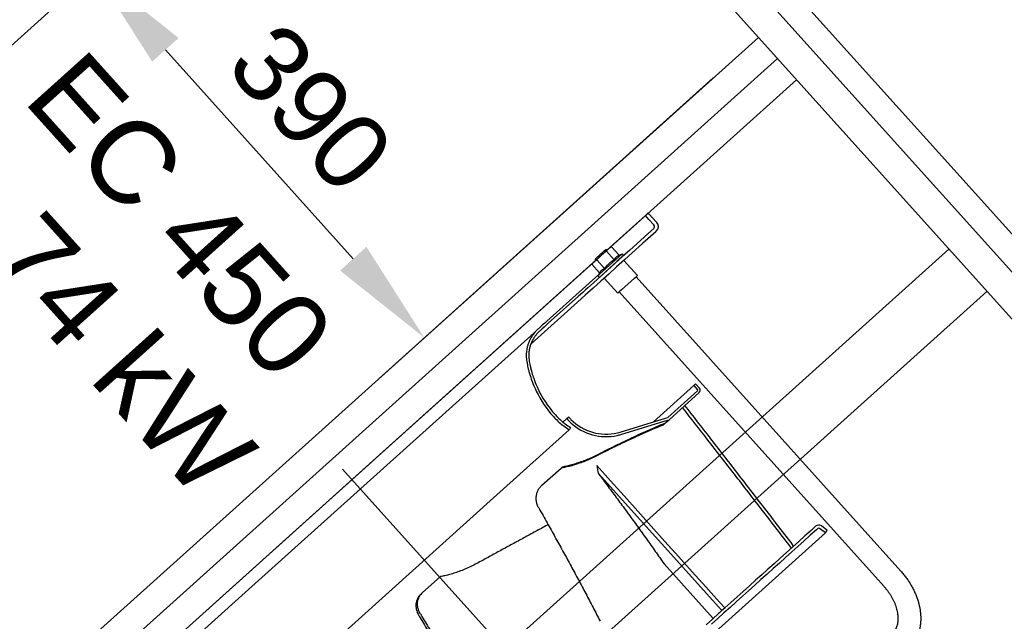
# Model space of a CAD drawing. Header units: millimetres. Extents: x -5775 to 72913, y -36825 to 83180.
# Tile 41 of 48: x 50371 to 51149, y 62920 to 63395. Entities that reach past the tile are written whole.
import ezdxf
from ezdxf.enums import TextEntityAlignment as Align

# ---------------------------------------------------------------- set-up
doc = ezdxf.new("R2010")
doc.units = ezdxf.units.MM
doc.header["$LTSCALE"] = 0.3
doc.layers.add('RLT 1', color=253, linetype='Continuous')
doc.styles.add('Arial', font='arial.ttf', dxfattribs={"width": 0.95, "height": 1.8})
doc.styles.add('ROMANS8', font='arial.ttf')

# ---------------------------------------------------------------- blocks, each defined once
blk = doc.blocks.new('RLT1')
at = {"layer": 'RLT 1', "ltscale": 10}
for p, q in [((41798.53, -84661.53), (44255.97, -87394.05)), ((41826.78, -84663.03), (44257.46, -87365.8)), ((41810.03, -84711.71), (44207.29, -87377.31)), ((41769.39, -86079.73), (42472.04, -85447.82)), ((42030.18, -86369.71), (42732.83, -85737.8)), ((42412.7, -85912.72), (42264.25, -85747.66)), ((42045.22, -86386.44), (42747.87, -85754.53)), ((42060.27, -86403.17), (42762.92, -85771.26)), ((42697.14, -85769.89), (42433.18, -86007.28)), ((42180.63, -86537.01), (42883.28, -85905.09)), ((42210.73, -86570.46), (42913.37, -85938.55))]:
    blk.add_line(p, q, dxfattribs=at)
at = {"layer": 'RLT 1'}
for p, q in [((42643.58, -85878.58), (42615.45, -85903.88)), ((42643.58, -85878.58), (42645.81, -85876.57)), ((42646.32, -85881.63), (42643.58, -85878.58)), ((42646.55, -85877.4), (42645.81, -85876.57)), ((42652.11, -85883.58), (42646.55, -85877.4)), ((42650.12, -85888.84), (42645.73, -85892.78)), ((42650.27, -85886.02), (42646.32, -85881.63)), ((42652.5, -85884.01), (42652.11, -85883.58)), ((42645.73, -85892.78), (42639.55, -85898.34)), ((42651.69, -85891.46), (42645.51, -85897.02)), ((42652.12, -85891.07), (42651.69, -85891.46)), ((42615.45, -85903.88), (42614.55, -85904.68)), ((42615.45, -85903.88), (42616.74, -85903.22)), ((42622.85, -85910.02), (42616.74, -85903.22)), ((42639.55, -85898.34), (42631.16, -85905.89)), ((42641.34, -85900.77), (42633.16, -85908.12)), ((42645.51, -85897.02), (42641.34, -85900.77)), ((42602.96, -85915.11), (42608.76, -85909.89)), ((42604, -85912.83), (42610.98, -85906.55)), ((42604, -85912.83), (42605.2, -85911.75)), ((42605.2, -85911.75), (42612.18, -85905.48)), ((42607.63, -85924.7), (42624.84, -85909.22)), ((42614.55, -85904.68), (42608.76, -85909.89)), ((42610.98, -85906.55), (42612.18, -85905.48)), ((42612.18, -85905.48), (42612.88, -85905.52)), ((42618.99, -85913.5), (42612.87, -85906.7)), ((42613.22, -85905.89), (42612.88, -85905.52)), ((42625.96, -85910.57), (42619.77, -85916.13)), ((42627.19, -85909.46), (42621.01, -85915.02)), ((42622.85, -85910.02), (42624.84, -85909.22)), ((42633.15, -85908.14), (42626.97, -85913.69)), ((42631.16, -85905.89), (42627.19, -85909.46)), ((42633.15, -85908.12), (42633.15, -85908.11)), ((42633.15, -85908.11), (42633.16, -85908.12)), ((42633.15, -85908.14), (42633.15, -85908.12)), ((42633.16, -85908.12), (42633.15, -85908.14)), ((42602.06, -85915.92), (42221.12, -86258.51)), ((42602.07, -85915.91), (42601.28, -85917.12)), ((42607.4, -85923.92), (42601.28, -85917.12)), ((42602.07, -85915.91), (42602.96, -85915.11)), ((42604, -85912.83), (42603.96, -85913.54)), ((42604.29, -85913.91), (42603.96, -85913.54)), ((42611.26, -85920.45), (42605.15, -85913.65)), ((42619.77, -85916.13), (42613.59, -85921.69)), ((42620.79, -85919.25), (42614.61, -85924.81)), ((42621.01, -85915.02), (42614.83, -85920.57)), ((42626.97, -85913.69), (42620.79, -85919.25)), ((42637.29, -85925.93), (42626.59, -85914.03)), ((42606.74, -85925.16), (42565.6, -85962.16)), ((42608.65, -85926.13), (42602.47, -85931.69)), ((42607.4, -85923.92), (42606.39, -85925.82)), ((42607.63, -85924.7), (42606.39, -85925.82)), ((42613.59, -85921.69), (42607.41, -85927.24)), ((42614.61, -85924.81), (42608.42, -85930.37)), ((42614.83, -85920.57), (42608.65, -85926.13)), ((42635, -85927.98), (42636.17, -85926.94)), ((42636.17, -85926.94), (42636.19, -85926.91)), ((42636.18, -85926.93), (42845.48, -86159.66)), ((42636.19, -85926.91), (42637.29, -85925.93)), ((42598.07, -85935.65), (42596.29, -85937.25)), ((42598.07, -85935.65), (42597.79, -85935.9)), ((42602.47, -85931.69), (42598.07, -85935.65)), ((42608.42, -85930.37), (42602.24, -85935.93)), ((42621.68, -85939.97), (42610.98, -85928.07)), ((42635, -85927.98), (42624.74, -85937.22)), ((42590.63, -85942.34), (42566.81, -85963.76)), ((42596.06, -85941.49), (42589.88, -85947.04)), ((42593.98, -85939.33), (42590.63, -85942.34)), ((42596.29, -85937.25), (42593.98, -85939.33)), ((42594.53, -85938.83), (42593.98, -85939.33)), ((42596.16, -85937.36), (42594.53, -85938.83)), ((42602.24, -85935.93), (42596.06, -85941.49)), ((42597.79, -85935.9), (42596.16, -85937.36)), ((42622.77, -85938.98), (42621.68, -85939.97)), ((42624.67, -85937.28), (42622.77, -85938.98)), ((42622.79, -85938.97), (42832.09, -86171.7)), ((42624.74, -85937.22), (42624.67, -85937.28)), ((42589.88, -85947.04), (42553.18, -85980.05)), ((42560.71, -85966.55), (42559.08, -85968.02)), ((42562.34, -85965.09), (42560.71, -85966.55)), ((42563.55, -85966.69), (42561.92, -85968.16)), ((42563.97, -85963.62), (42562.34, -85965.09)), ((42565.18, -85965.23), (42563.55, -85966.69)), ((42565.6, -85962.16), (42563.97, -85963.62)), ((42566.81, -85963.76), (42565.18, -85965.23)), ((42555.59, -85971.16), (42488.47, -86031.53)), ((42555.79, -85970.98), (42555.59, -85971.16)), ((42557.44, -85969.5), (42555.79, -85970.98)), ((42559.08, -85968.02), (42558.66, -85968.4)), ((42560.29, -85969.63), (42559.99, -85969.89)), ((42561.92, -85968.16), (42560.29, -85969.63)), ((42649.96, -86041.63), (42681.77, -86013.02)), ((42681.77, -86013.02), (42683.26, -86011.68)), ((42681.77, -86013.02), (42684.78, -86016.37)), ((42683.26, -86011.68), (42686.27, -86015.03)), ((42683.26, -86011.68), (42686.27, -86015.03)), ((42661.28, -86038.17), (42684.74, -86017.07)), ((42662.29, -86039.96), (42686.08, -86018.56)), ((42345.79, -86159.84), (42488.47, -86031.53)), ((42578.4, -86041.83), (42578.43, -86041.81)), ((42578.43, -86041.81), (42581.47, -86039.07)), ((42581.47, -86039.07), (42582.99, -86037.78)), ((42584.74, -86039.7), (42584.74, -86039.68)), ((42623.57, -86049.68), (42659.33, -86038.77)), ((42623.57, -86049.68), (42659.33, -86038.77)), ((42624.15, -86051.59), (42659.22, -86040.89)), ((42657.62, -86044.15), (42660.02, -86041.99)), ((42659.22, -86040.89), (42662.29, -86039.96)), ((42659.33, -86038.77), (42661.28, -86038.17)), ((42659.33, -86038.77), (42661.28, -86038.17)), ((42660.02, -86041.99), (42662.29, -86039.96)), ((42526.12, -86099.34), (42583.4, -86047.82)), ((42583.49, -86047.68), (42583.4, -86047.82)), ((42584.44, -86046.11), (42583.49, -86047.68)), ((42621.45, -86050.26), (42621.45, -86050.24)), ((42606.86, -86067.15), (42605.66, -86068.22)), ((42561.77, -86091.75), (42576.86, -86078.19)), ((42577.81, -86077.33), (42576.86, -86078.19)), ((42615.88, -86088.11), (42605.2, -86076.23)), ((42703.9, -86190.82), (42606.28, -86082.27)), ((42626.66, -86100.09), (42615.88, -86088.11)), ((42526.12, -86099.34), (42354.26, -86253.9)), ((42637.44, -86112.08), (42626.66, -86100.09)), ((42648.22, -86124.07), (42637.44, -86112.08)), ((42659, -86136.06), (42648.22, -86124.07)), ((42785.75, -86129.3), (42664.14, -86238.67)), ((42774.41, -86127.41), (42769.53, -86131.79)), ((42778.73, -86126.88), (42773.86, -86131.27)), ((42778.05, -86124.14), (42774.41, -86127.41)), ((42779.72, -86126), (42778.73, -86126.88)), ((42781.89, -86126.5), (42781.1, -86125.92)), ((42785.75, -86129.3), (42781.89, -86126.5)), ((42785.53, -86126.05), (42782.57, -86123.9)), ((42785.53, -86126.05), (42782.57, -86123.9)), ((42787.22, -86127.28), (42785.53, -86126.05)), ((42787.22, -86127.28), (42785.53, -86126.05)), ((42785.75, -86129.3), (42787.22, -86127.28)), ((42785.75, -86129.3), (42787.22, -86127.28)), ((42669.78, -86148.05), (42659, -86136.06)), ((42764.66, -86136.18), (42759.79, -86140.56)), ((42768.99, -86135.65), (42764.12, -86140.03)), ((42769.53, -86131.79), (42764.66, -86136.18)), ((42773.86, -86131.27), (42768.99, -86135.65)), ((42754.92, -86144.94), (42750.04, -86149.32)), ((42759.24, -86144.41), (42754.37, -86148.79)), ((42759.79, -86140.56), (42754.92, -86144.94)), ((42764.12, -86140.03), (42759.24, -86144.41)), ((42680.57, -86160.04), (42669.78, -86148.05)), ((42749.5, -86153.18), (42744.63, -86157.56)), ((42750.04, -86149.32), (42745.17, -86153.7)), ((42754.37, -86148.79), (42749.5, -86153.18)), ((42281.84, -86217.36), (42345.79, -86159.84)), ((42658.29, -86153.84), (42697.07, -86196.96)), ((42691.35, -86172.03), (42680.57, -86160.04)), ((42740.3, -86158.09), (42735.43, -86162.47)), ((42744.63, -86157.56), (42739.75, -86161.94)), ((42745.17, -86153.7), (42740.3, -86158.09)), ((42467.2, -86176.8), (42481.54, -86163.91)), ((42730.55, -86166.85), (42725.68, -86171.23)), ((42734.88, -86166.32), (42730.01, -86170.7)), ((42735.43, -86162.47), (42730.55, -86166.85)), ((42739.75, -86161.94), (42734.88, -86166.32)), ((42467.2, -86176.8), (42465.94, -86177.94)), ((42702.13, -86184.01), (42691.35, -86172.03)), ((42720.81, -86175.61), (42715.94, -86180)), ((42725.14, -86175.09), (42720.26, -86179.47)), ((42725.68, -86171.23), (42720.81, -86175.61)), ((42730.01, -86170.7), (42725.14, -86175.09)), ((42706.31, -86188.66), (42702.13, -86184.01)), ((42711.06, -86184.38), (42706.31, -86188.66)), ((42715.39, -86183.85), (42710.52, -86188.23)), ((42715.94, -86180), (42711.06, -86184.38)), ((42720.26, -86179.47), (42715.39, -86183.85)), ((42702.36, -86192.21), (42701.32, -86193.14)), ((42703.9, -86190.82), (42702.36, -86192.21)), ((42703.9, -86190.82), (42706.31, -86188.66)), ((42706.19, -86188.76), (42703.9, -86190.82)), ((42710.52, -86188.23), (42705.65, -86192.61)), ((42706.31, -86188.66), (42706.19, -86188.76)), ((42706.19, -86188.76), (42706.32, -86188.74)), ((42696.45, -86197.52), (42691.58, -86201.91)), ((42700.77, -86196.99), (42695.9, -86201.38)), ((42701.32, -86193.14), (42696.45, -86197.52)), ((42705.65, -86192.61), (42700.77, -86196.99))]:
    blk.add_line(p, q, dxfattribs=at)
at = {"layer": 'RLT 1', "ltscale": 50}
blk.add_line((42705.14, -86413.62), (42404.18, -86078.97), dxfattribs=at)
at = {"layer": 'RLT 1'}
for centre, radius, start, end in [((42648.78, -85887.35), 2, 311.966, 41.966), ((42648.78, -85887.35), 5, 311.966, 41.966), ((42625.18, -85910.06), 0.9, 311.966, 111.966), ((42607.19, -85926.24), 0.9, 151.966, 311.966), ((42577.38, -85989.22), 28, 146.1804, 149.35177), ((42577.38, -85989.22), 28, 144.50388, 146.1804), ((42577.38, -85989.22), 28, 143.55014, 144.50388), ((42577.38, -85989.22), 28, 139.91616, 143.55014), ((42577.38, -85989.22), 26, 145.93774, 149.35251), ((42577.38, -85989.22), 26, 140.89535, 145.94535), ((42577.38, -85989.22), 26, 140.91244, 145.93774), ((42577.38, -85989.22), 28, 135.36256, 139.91616), ((42577.38, -85989.22), 26, 135.98583, 140.89535), ((42577.38, -85989.22), 26, 136.01517, 140.91244), ((42577.38, -85989.22), 28, 131.966, 135.36256), ((42577.38, -85989.22), 26, 131.966, 136.01517), ((42577.38, -85989.22), 26, 131.966, 135.98583), ((42577.38, -85989.22), 28, 164.89222, 166.71842), ((42577.38, -85989.22), 28, 162.23703, 164.89222), ((42577.38, -85989.22), 28, 159.48122, 162.23703), ((42577.38, -85989.22), 28, 156.82662, 159.48122), ((42577.38, -85989.22), 28, 155.13428, 156.82662), ((42577.38, -85989.22), 28, 154.19953, 155.13428), ((42577.38, -85989.22), 28, 151.03612, 154.19953), ((42577.38, -85989.22), 26, 162.33781, 165.19619), ((42577.38, -85989.22), 26, 162.33328, 165.18953), ((42577.38, -85989.22), 26, 159.37011, 162.33781), ((42577.38, -85989.22), 26, 159.37503, 162.33328), ((42577.38, -85989.22), 28, 149.35177, 151.03612), ((42577.38, -85989.22), 26, 156.51246, 159.37011), ((42577.38, -85989.22), 26, 156.51878, 159.37503), ((42577.38, -85989.22), 26, 155.13428, 156.51246), ((42577.38, -85989.22), 26, 155.13428, 156.51878), ((42577.38, -85989.22), 26, 154.57117, 155.13428), ((42577.38, -85989.22), 26, 154.56786, 155.13428), ((42577.38, -85989.22), 26, 151.16634, 154.57117), ((42577.38, -85989.22), 26, 151.16073, 154.56786), ((42577.38, -85989.22), 26, 149.35251, 151.16634), ((42577.38, -85989.22), 26, 149.35247, 151.16073), ((42577.38, -85989.22), 26, 145.94535, 149.35247), ((42577.38, -85989.22), 28, 178.30256, 183.33845), ((42577.38, -85989.22), 28, 177.34058, 178.30256), ((42577.38, -85989.22), 28, 175.10529, 177.34058), ((42577.38, -85989.22), 28, 170.93637, 175.10529), ((42577.38, -85989.22), 28, 168.69664, 170.93637), ((42577.38, -85989.22), 28, 166.71842, 168.69664), ((42577.38, -85989.22), 26, 175.30459, 183.28258), ((42577.38, -85989.22), 26, 175.29727, 185.3688), ((42577.38, -85989.22), 26, 168.41121, 175.30459), ((42577.38, -85989.22), 26, 168.40423, 170.81536), ((42577.38, -85989.22), 26, 165.18953, 168.41121), ((42577.38, -85989.22), 26, 165.19619, 166.71842), ((42577.38, -85989.22), 28, 183.33845, 185.27557), ((42577.38, -85989.22), 28, 185.27557, 189.8867), ((42636, -85979.01), 87.5, 189.8867, 191.51945), ((42636, -85979.01), 87.5, 191.51945, 194.59074), ((42586.42, -85988.19), 35.09, 185.66153, 192.8513), ((42586.48, -85988.18), 35.16, 185.69108, 192.84577), ((42636, -85979.01), 85.5, 191.4561, 194.59779), ((42636, -85979.01), 85.5, 191.4635, 195.19545), ((42636, -85979.01), 87.5, 194.59074, 195.17365), ((42636, -85979.01), 87.5, 195.17365, 199.28207), ((42636, -85979.01), 85.5, 195.19545, 198.55474), ((42636, -85979.01), 85.5, 195.20328, 198.55474), ((42636, -85979.01), 87.5, 199.28207, 204.14978), ((42636, -85979.01), 85.5, 198.55474, 199.22054), ((42636, -85979.01), 85.5, 198.55638, 199.22295), ((42636, -85979.01), 85.5, 199.22054, 204.20197), ((42636, -85979.01), 85.5, 199.22295, 204.19945), ((42636, -85979.01), 87.5, 204.14978, 204.80088), ((42636, -85979.01), 87.5, 204.80088, 205.92635), ((42636, -85979.01), 87.5, 205.92635, 221.966), ((42636, -85979.01), 85.5, 204.19945, 221.966), ((42636, -85979.01), 85.5, 204.20197, 221.966), ((42684.41, -86016.7), 0.5, 311.966, 41.966), ((42684.41, -86016.7), 2.5, 311.966, 41.966), ((42684.41, -86016.7), 2.5, 311.966, 41.966), ((42611.83, -86000.74), 53, 221.966, 229.48346), ((42611.83, -86000.74), 53, 221.966, 229.4811), ((42611.83, -86000.74), 55, 221.966, 232.07017), ((42611.83, -86000.74), 53, 229.48346, 231.36093), ((42611.83, -86000.74), 53, 229.4811, 231.36329), ((42611.83, -86000.74), 55, 232.07017, 233.35368), ((42611.83, -86000.74), 53, 231.36093, 233.25174), ((42611.83, -86000.74), 53, 231.36329, 233.25062), ((42611.83, -86000.74), 53, 233.25174, 238.87839), ((42611.83, -86000.74), 53, 233.25062, 238.87839), ((42612.34, -86012.85), 40.5, 220.34482, 226.73248), ((42612.34, -86012.85), 38.5, 220.34482, 224.18551), ((42612.34, -86012.85), 38.5, 220.34482, 224.18491), ((42612.34, -86012.85), 40.5, 226.73248, 282.84903), ((42612.34, -86012.85), 38.5, 224.18551, 283.70372), ((42612.34, -86012.85), 38.5, 224.18491, 283.70482), ((42611.83, -86000.74), 55, 233.35368, 238.87839), ((42612.34, -86012.85), 40.5, 282.84903, 286.966), ((42612.34, -86012.85), 38.5, 283.70372, 286.966), ((42612.34, -86012.85), 38.5, 283.70482, 286.966), ((43425.66, -85932.58), 832.94, 189.93113, 190.35349), ((42780.46, -86126.81), 3.6, 53.966, 131.966), ((42780.46, -86126.81), 3.6, 53.966, 131.966), ((42780.46, -86126.81), 1.1, 53.966, 131.966), ((42474.52, -86184.94), 10.95, 131.95813, 140.78577)]:
    blk.add_arc(centre, radius, start, end, dxfattribs=at)
for points, start_tangent, end_tangent in [([(42614.55, -85904.68), (42614.8, -85904.47), (42615.05, -85904.27), (42615.31, -85904.08), (42615.58, -85903.89), (42615.86, -85903.72), (42616.14, -85903.55), (42616.43, -85903.38), (42616.74, -85903.22)], (0.743542, 0.668689), (0.891276, 0.453462)), ([(42605.15, -85913.65), (42605.58, -85913.14), (42606.02, -85912.64), (42606.46, -85912.16), (42606.9, -85911.69), (42607.35, -85911.23), (42607.81, -85910.78), (42608.28, -85910.33), (42608.76, -85909.89)], (0.648163, 0.761501), (0.743542, 0.668689)), ([(42608.76, -85909.89), (42609.25, -85909.47), (42609.74, -85909.05), (42610.24, -85908.64), (42610.75, -85908.24), (42611.26, -85907.85), (42611.78, -85907.46), (42612.32, -85907.08), (42612.87, -85906.7)], (0.743542, 0.668689), (0.825751, 0.564034)), ([(42612.87, -85906.7), (42613.06, -85906.41), (42613.26, -85906.14), (42613.46, -85905.87), (42613.66, -85905.62), (42613.87, -85905.37), (42614.09, -85905.13), (42614.32, -85904.9), (42614.55, -85904.68)], (0.545137, 0.838347), (0.743542, 0.668689)), ([(42618.99, -85913.5), (42619.16, -85913.19), (42619.34, -85912.89), (42619.52, -85912.61), (42619.71, -85912.34), (42619.91, -85912.09), (42620.13, -85911.84), (42620.35, -85911.61), (42620.58, -85911.39), (42620.83, -85911.18), (42621.08, -85910.98), (42621.35, -85910.79), (42621.63, -85910.62), (42621.92, -85910.46), (42622.21, -85910.31), (42622.53, -85910.16), (42622.85, -85910.02)], (0.469995, 0.882669), (0.927406, 0.374056)), ([(42601.28, -85917.12), (42601.47, -85916.84), (42601.67, -85916.56), (42601.86, -85916.3), (42602.07, -85916.04), (42602.28, -85915.8), (42602.5, -85915.56), (42602.73, -85915.33), (42602.96, -85915.11)], (0.545137, 0.838347), (0.743542, 0.668689)), ([(42602.96, -85915.11), (42603.21, -85914.89), (42603.46, -85914.69), (42603.72, -85914.5), (42603.99, -85914.32), (42604.26, -85914.14), (42604.55, -85913.97), (42604.84, -85913.81), (42605.15, -85913.65)], (0.743542, 0.668689), (0.891276, 0.453462)), ([(42611.26, -85920.45), (42611.68, -85919.91), (42612.1, -85919.4), (42612.53, -85918.9), (42612.96, -85918.42), (42613.4, -85917.95), (42613.85, -85917.48), (42614.31, -85917.03), (42614.79, -85916.6), (42615.27, -85916.17), (42615.77, -85915.76), (42616.27, -85915.36), (42616.79, -85914.97), (42617.32, -85914.6), (42617.86, -85914.23), (42618.41, -85913.86), (42618.99, -85913.5)], (0.611802, 0.791011), (0.851252, 0.524757)), ([(42607.4, -85923.92), (42607.57, -85923.61), (42607.74, -85923.32), (42607.93, -85923.04), (42608.12, -85922.77), (42608.32, -85922.51), (42608.53, -85922.27), (42608.76, -85922.03), (42608.99, -85921.81)], (0.469995, 0.882669), (0.743542, 0.668689)), ([(42608.99, -85921.81), (42609.24, -85921.6), (42609.5, -85921.4), (42609.76, -85921.22), (42610.04, -85921.04), (42610.33, -85920.88), (42610.63, -85920.73), (42610.94, -85920.59), (42611.26, -85920.45)], (0.743542, 0.668689), (0.927406, 0.374056)), ([(42760.69, -86139.75), (42737.69, -86109.85), (42715.73, -86081.41), (42694.78, -86054.37), (42674.82, -86028.69)], (-0.60898, 0.793186), (-0.614376, 0.789013)), ([(42758.92, -86141.34), (42735.9, -86111.46), (42713.92, -86083.04), (42692.95, -86056.02), (42672.96, -86030.36)], (-0.609695, 0.792636), (-0.615025, 0.788507)), ([(42657.62, -86044.15), (42650.79, -86046.99), (42643.73, -86050.04), (42636.47, -86053.29), (42629.01, -86056.74), (42621.38, -86060.38), (42613.6, -86064.21), (42605.66, -86068.22)], (-0.926372, -0.376609), (-0.890141, -0.455684)), ([(42659.3, -86042.64), (42652.4, -86045.54), (42645.28, -86048.65), (42637.95, -86051.96), (42630.43, -86055.47), (42622.73, -86059.18), (42614.87, -86063.07), (42606.86, -86067.15)], (-0.924963, -0.380058), (-0.88882, -0.458256)), ([(42606.86, -86067.15), (42602.47, -86069.3), (42598.07, -86071.24), (42593.71, -86072.95), (42589.46, -86074.41), (42585.35, -86075.63), (42581.45, -86076.6), (42577.81, -86077.33)], (-0.888997, -0.457913), (-0.985303, -0.170817)), ([(42605.66, -86068.22), (42601.31, -86070.34), (42596.95, -86072.24), (42592.64, -86073.91), (42588.41, -86075.35), (42584.34, -86076.54), (42580.47, -86077.48), (42576.86, -86078.19)], (-0.890319, -0.455338), (-0.986193, -0.165599)), ([(42606.28, -86082.27), (42608.52, -86085.26), (42615.95, -86095.22), (42623.17, -86104.97), (42630.29, -86114.66), (42637.37, -86124.41), (42644.41, -86134.2), (42651.38, -86144.01), (42658.29, -86153.84)], (0.600856, -0.799357), (0.572364, -0.82)), ([(42559.25, -86109.68), (42558.6, -86108.4), (42558.07, -86107.07), (42557.67, -86105.7), (42557.4, -86104.3), (42557.26, -86102.89), (42557.26, -86101.48), (42557.39, -86100.08), (42557.65, -86098.72), (42558.05, -86097.38), (42558.56, -86096.1), (42559.2, -86094.89), (42559.96, -86093.76), (42560.82, -86092.71), (42561.77, -86091.75)], (-0.493682, 0.869643), (0.743542, 0.668689)), ([(42559.25, -86109.68), (42560.22, -86111.39), (42566.7, -86122.88), (42572.88, -86133.96), (42578.87, -86144.8), (42584.77, -86155.6), (42590.62, -86166.45), (42596.42, -86177.35), (42602.15, -86188.29), (42607.8, -86199.24)], (0.493682, -0.869642), (0.455555, -0.890207)), ([(42566.7, -86122.87), (42565.97, -86123.27), (42556.69, -86128.31), (42547.47, -86133.33), (42538.31, -86138.31), (42529.25, -86143.25), (42520.29, -86148.13), (42511.45, -86152.95)], (-0.878422, -0.477886), (-0.877698, -0.479214)), ([(42511.45, -86152.95), (42506.73, -86155.4), (42502.08, -86157.56), (42497.56, -86159.42), (42493.2, -86160.98), (42489.04, -86162.24), (42485.15, -86163.21), (42481.54, -86163.91)], (-0.877867, -0.478905), (-0.986876, -0.161481)), ([(42845.48, -86159.66), (42847.62, -86162.17), (42849.64, -86164.77), (42851.52, -86167.47), (42853.24, -86170.23), (42854.82, -86173.07), (42856.23, -86175.96), (42857.48, -86178.89), (42858.55, -86181.86), (42859.44, -86184.84), (42860.14, -86187.81), (42860.66, -86190.79), (42860.98, -86193.73), (42861.1, -86196.63), (42861.03, -86199.48), (42860.77, -86202.24), (42860.32, -86204.92), (42859.69, -86207.52), (42858.88, -86210), (42857.9, -86212.36), (42856.76, -86214.6), (42855.45, -86216.72), (42854, -86218.7), (42852.4, -86220.54), (42850.66, -86222.24)], (0.668689, -0.743542), (-0.743542, -0.668689)), ([(42832.09, -86171.7), (42833.66, -86173.53), (42835.13, -86175.43), (42836.49, -86177.38), (42837.74, -86179.38), (42838.87, -86181.41), (42839.87, -86183.45), (42840.74, -86185.51), (42841.47, -86187.54), (42842.07, -86189.56), (42842.53, -86191.54), (42842.86, -86193.48), (42843.05, -86195.36), (42843.1, -86197.17), (42843.03, -86198.91), (42842.82, -86200.58), (42842.49, -86202.17), (42842.02, -86203.69), (42841.41, -86205.12), (42840.65, -86206.47), (42839.73, -86207.71), (42838.63, -86208.86)], (0.668689, -0.743542), (-0.743542, -0.668689)), ([(42465.94, -86177.94), (42465.07, -86178.81), (42464.31, -86179.77), (42463.66, -86180.82), (42463.12, -86181.93), (42462.7, -86183.12), (42462.41, -86184.36), (42462.25, -86185.63), (42462.21, -86186.94), (42462.3, -86188.27), (42462.51, -86189.61), (42462.85, -86190.93), (42463.31, -86192.25), (42463.89, -86193.54), (42464.57, -86194.78)], (-0.743542, -0.668689), (0.517051, -0.855955)), ([(42465.86, -86193.68), (42465.17, -86192.43), (42464.59, -86191.14), (42464.12, -86189.82), (42463.78, -86188.49), (42463.56, -86187.16), (42463.47, -86185.82), (42463.51, -86184.51), (42463.67, -86183.23), (42463.97, -86181.99), (42464.38, -86180.8), (42464.92, -86179.69), (42465.57, -86178.64), (42466.04, -86178.02)], (-0.518888, 0.854842), (0.63221, 0.774797)), ([(42464.57, -86194.78), (42465.6, -86196.48), (42472.37, -86207.71), (42478.85, -86218.52), (42485.17, -86229.08), (42491.41, -86239.56), (42497.64, -86250.07), (42503.85, -86260.61), (42510.02, -86271.15), (42516.14, -86281.67)], (0.51705, -0.855955), (0.501813, -0.864976)), ([(42465.86, -86193.68), (42466.87, -86195.34), (42473.66, -86206.55), (42480.16, -86217.34), (42486.5, -86227.88), (42492.76, -86238.35), (42499.01, -86248.84), (42505.24, -86259.36), (42511.43, -86269.88), (42517.58, -86280.38)], (0.518887, -0.854843), (0.503838, -0.863798))]:
    blk.add_spline(points, degree=3, dxfattribs=dict(at, start_tangent=start_tangent, end_tangent=end_tangent))
for points in [[(42274.66, -85738.3), (42253.84, -85757.02), (42208.08, -85685.2)], [(42402.29, -85922.09), (42423.11, -85903.36), (42468.87, -85975.18)]]:
    blk.add_solid(points, dxfattribs=at)
at = {"layer": 'RLT 1', "style": 'Arial'}
for s, p in [('EC 450', (42150.65, -85787.5)), ('1,74 kW', (42068.09, -85858.1))]:
    blk.add_text(s, height=65, rotation=311.966, dxfattribs=at).set_placement(p)
at = {"layer": 'RLT 1', "ltscale": 10, "insert": (42379.09, -85793.66), "char_height": 60, "attachment_point": 5, "rotation": 311.966, "style": 'ROMANS8'}
blk.add_mtext('\\A1;390', dxfattribs=at)
at = {"layer": 'RLT 1', "ltscale": 10, "style": 'Arial'}
blk.add_attdef('TYP', text='', height=40, rotation=311.966, dxfattribs=at).set_placement((42994.84, -86739.48), align=Align.MIDDLE_CENTER)

msp = doc.modelspace()

# ---------------------------------------------------------------- block references
at = {"layer": 'RLT 1'}
msp.add_blockref('RLT1', (8222.27, 149119.11, -91039), dxfattribs=at)

doc.saveas('drawing.dxf')
